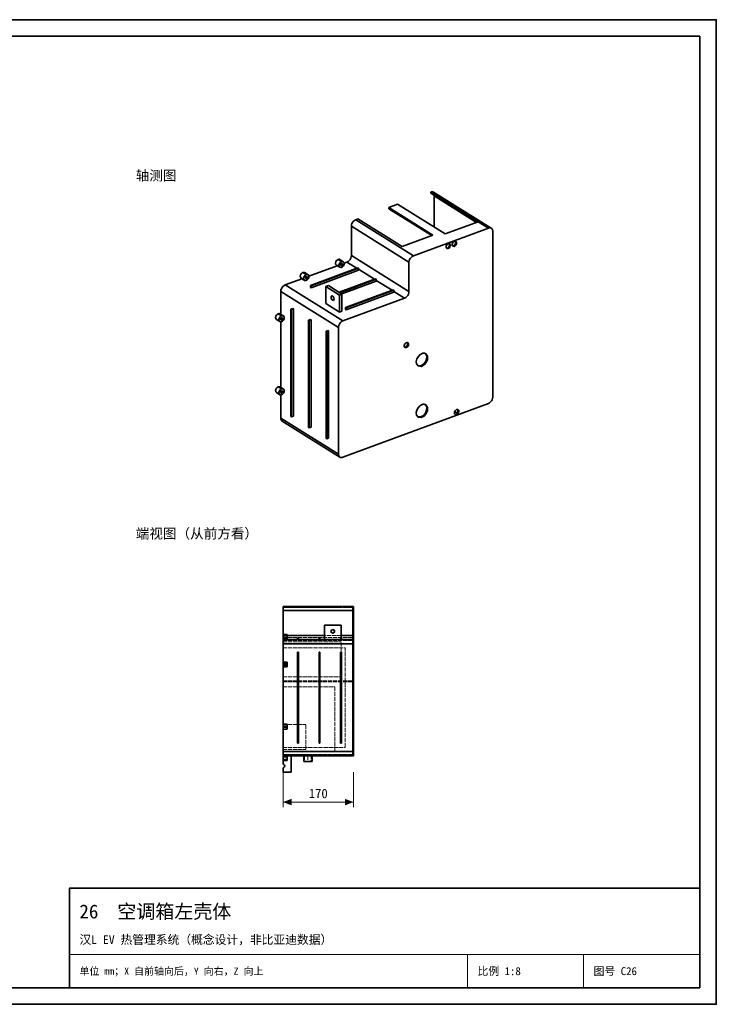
# Model space of a CAD drawing. Header units: millimetres. Extents: x 0 to 420, y 0 to 297.
# Tile 3 of 3: x 210 to 420, y 0 to 297. Entities that reach past the tile are written whole.
import ezdxf
from ezdxf.enums import TextEntityAlignment as Align

# ---------------------------------------------------------------- set-up
doc = ezdxf.new("R2010")
doc.units = ezdxf.units.MM
doc.linetypes.add('DASHED', pattern=[1.524, 1.27, -0.254])
for name, color, linetype, lineweight, true_color in [('DIM', 7, 'Continuous', 18, 0x1e5aa0), ('FRAME', 7, 'Continuous', 35, 0x3c3c3c), ('HIDDEN', 7, 'DASHED', 13, 0x969696), ('OUTLINE', 7, 'Continuous', 35, 0x141414), ('TEXT', 7, 'Continuous', 18, 0x141414), ('THIN', 7, 'Continuous', 13, 0x6e6e6e)]:
    doc.layers.add(name, color=color, linetype=linetype, lineweight=lineweight, true_color=true_color)
doc.styles.add('ZH', font='simsun.ttc')

msp = doc.modelspace()

# ---------------------------------------------------------------- hatches: boundary and pattern name
at = {"layer": 'DIM'}
for points in [[(289.38, 61), (291.98, 60.01), (291.98, 61.99)], [(310.62, 61), (308.02, 61.99), (308.02, 60.01)]]:
    msp.add_hatch(color=7, dxfattribs=at).paths.add_polyline_path(points)

# ---------------------------------------------------------------- linework, layer by layer
for points in [[(289.38, 70), (289.38, 59.5)], [(310.62, 70), (310.62, 59.5)], [(289.38, 61), (310.62, 61)]]:
    msp.add_lwpolyline(points, dxfattribs=at)
at = {"layer": 'FRAME'}
for points in [[(0, 0), (420, 0), (420, 297), (0, 297)], [(5, 5), (415, 5), (415, 292), (5, 292)], [(225, 5), (415, 5), (415, 35), (225, 35)]]:
    msp.add_lwpolyline(points, close=True, dxfattribs=at)
at = {"layer": 'HIDDEN'}
for points in [[(289.38, 119.69), (289.38, 120)], [(306.88, 120), (289.38, 120)], [(289.38, 118.75), (289.38, 118.96), (289.38, 119.17), (289.38, 119.38), (289.38, 119.58), (289.38, 119.79), (289.38, 120)], [(305.62, 120), (289.38, 120)], [(305.62, 120), (289.38, 120)], [(306.88, 120), (289.38, 120)], [(289.38, 119.69), (289.38, 120)], [(289.38, 119.69), (289.38, 120)], [(289.38, 119.76), (289.38, 120)], [(289.38, 119.81), (289.38, 119.79), (289.38, 119.77), (289.38, 119.75), (289.38, 119.73), (289.38, 119.71), (289.38, 119.69)], [(289.38, 119.69), (289.38, 119.71), (289.38, 119.73), (289.38, 119.75), (289.38, 119.77), (289.38, 119.79), (289.38, 119.81)], [(310.62, 119.81), (289.38, 119.81)], [(289.38, 119.81), (289.38, 119.8), (289.38, 119.8), (289.38, 119.79), (289.38, 119.78), (289.38, 119.77), (289.38, 119.76)], [(289.38, 119.69), (289.38, 119.71), (289.38, 119.73), (289.38, 119.75), (289.38, 119.77), (289.38, 119.79), (289.38, 119.81)], [(310.62, 119.81), (289.38, 119.81)], [(306.88, 119.76), (289.38, 119.76)], [(289.38, 119.69), (289.38, 119.53), (289.38, 119.38), (289.38, 119.22), (289.38, 119.06), (289.38, 118.91), (289.38, 118.75)], [(289.38, 109.38), (289.38, 119.69)], [(289.38, 109.38), (289.38, 119.69)], [(310.31, 119.69), (289.38, 119.69)], [(310.31, 119.69), (289.38, 119.69)], [(310.31, 119.69), (289.38, 119.69)], [(310.31, 119.69), (289.38, 119.69)], [(310.31, 119.69), (289.38, 119.69)], [(305.62, 119.69), (289.38, 119.69)], [(305.62, 119.69), (289.38, 119.69)], [(289.38, 118.75), (289.38, 118.91), (289.38, 119.06), (289.38, 119.22), (289.38, 119.38), (289.38, 119.53), (289.38, 119.69)], [(306.88, 119.69), (289.38, 119.69)], [(305.62, 119.69), (305.62, 120)], [(305.62, 119.69), (305.62, 120)], [(310.62, 120), (306.88, 120)], [(306.88, 119.69), (306.88, 120)], [(306.88, 119.76), (306.88, 120)], [(306.88, 119.76), (306.88, 119.75), (306.88, 119.74), (306.88, 119.72), (306.88, 119.71), (306.88, 119.7), (306.88, 119.69)], [(310.31, 119.69), (306.88, 119.69)], [(310.31, 119.69), (306.88, 119.69)], [(310.31, 119.69), (310.31, 119.5), (310.31, 119.31), (310.31, 119.12), (310.31, 118.94), (310.31, 118.75), (310.31, 118.56)], [(310.31, 118.56), (310.31, 118.75), (310.31, 118.94), (310.31, 119.12), (310.31, 119.31), (310.31, 119.5), (310.31, 119.69)], [(310.31, 119.69), (310.31, 119.5), (310.31, 119.31), (310.31, 119.12), (310.31, 118.94), (310.31, 118.75), (310.31, 118.56)], [(310.31, 118.56), (310.31, 118.75), (310.31, 118.94), (310.31, 119.12), (310.31, 119.31), (310.31, 119.5), (310.31, 119.69)], [(310.31, 75.31), (310.31, 119.69)], [(310.31, 118.75), (310.31, 118.91), (310.31, 119.06), (310.31, 119.22), (310.31, 119.38), (310.31, 119.53), (310.31, 119.69)], [(310.31, 97.62), (310.31, 119.69)], [(310.31, 119.69), (310.31, 119.53), (310.31, 119.38), (310.31, 119.22), (310.31, 119.06), (310.31, 118.91), (310.31, 118.75)], [(310.62, 118.75), (310.62, 118.96), (310.62, 119.17), (310.62, 119.38), (310.62, 119.58), (310.62, 119.79), (310.62, 120)], [(310.62, 119.81), (310.62, 119.6), (310.62, 119.4), (310.62, 119.19), (310.62, 118.98), (310.62, 118.77), (310.62, 118.56)], [(310.62, 118.56), (310.62, 118.77), (310.62, 118.98), (310.62, 119.19), (310.62, 119.4), (310.62, 119.6), (310.62, 119.81)], [(310.62, 119.81), (310.62, 119.6), (310.62, 119.4), (310.62, 119.19), (310.62, 118.98), (310.62, 118.77), (310.62, 118.56)], [(310.62, 118.56), (310.62, 118.77), (310.62, 118.98), (310.62, 119.19), (310.62, 119.4), (310.62, 119.6), (310.62, 119.81)], [(289.38, 118.75), (289.38, 110.62)], [(289.38, 84.38), (289.38, 118.75)], [(289.38, 84.38), (289.38, 118.75)], [(310.62, 118.75), (289.38, 118.75)], [(310.31, 118.75), (289.38, 118.75)], [(310.31, 118.75), (289.38, 118.75)], [(310.31, 76.25), (310.31, 118.75)], [(310.31, 118.75), (310.31, 110.62)], [(310.62, 118.56), (310.31, 118.56)], [(310.62, 118.56), (310.31, 118.56)], [(310.62, 76.25), (310.62, 118.75)], [(306.88, 114.38), (301.88, 114.38)], [(301.88, 110), (301.88, 114.38)], [(304.38, 113.06), (304.86, 112.78), (304.86, 112.22), (304.38, 111.94), (303.89, 112.22), (303.89, 112.78), (304.38, 113.06)], [(306.88, 110), (306.88, 114.38)], [(290.62, 111.5), (289.38, 111.5)], [(289.38, 111.5), (289.38, 111.25), (289.38, 111), (289.38, 110.75), (289.38, 110.5), (289.38, 110.25), (289.38, 110)], [(289.38, 110), (289.38, 110.25), (289.38, 110.5), (289.38, 110.75), (289.38, 111), (289.38, 111.25), (289.38, 111.5)], [(289.38, 111.5), (289.38, 111.25)], [(289.38, 110), (289.38, 110.25), (289.38, 110.5), (289.38, 110.75), (289.38, 111), (289.38, 111.25), (289.38, 111.5)], [(289.38, 110), (289.38, 110.21), (289.38, 110.42), (289.38, 110.62), (289.38, 110.83), (289.38, 111.04), (289.38, 111.25)], [(290.62, 111.25), (289.38, 111.25)], [(289.38, 111.03), (289.38, 110.93), (289.38, 110.84), (289.38, 110.75), (289.38, 110.66), (289.38, 110.57), (289.38, 110.47)], [(289.38, 110.47), (289.38, 110.57), (289.38, 110.66), (289.38, 110.75), (289.38, 110.84), (289.38, 110.93), (289.38, 111.03)], [(290.62, 111.03), (289.38, 111.03)], [(289.38, 111.03), (289.38, 110.93), (289.38, 110.84), (289.38, 110.75), (289.38, 110.66), (289.38, 110.57), (289.38, 110.47)], [(289.38, 110.47), (289.38, 110.57), (289.38, 110.66), (289.38, 110.75), (289.38, 110.84), (289.38, 110.93), (289.38, 111.03)], [(290.62, 111.03), (289.38, 111.03)], [(289.38, 109.69), (289.38, 109.84), (289.38, 110), (289.38, 110.16), (289.38, 110.31), (289.38, 110.47), (289.38, 110.62)], [(310.31, 110.62), (289.38, 110.62)], [(290.62, 110.47), (289.38, 110.47)], [(290.62, 110.47), (289.38, 110.47)], [(310.62, 110), (289.38, 110)], [(290.62, 110), (289.38, 110)], [(290.62, 110), (289.38, 110)], [(290.62, 110), (289.38, 110)], [(290.62, 110), (289.38, 110)], [(290.62, 111.5), (290.62, 111.25), (290.62, 111), (290.62, 110.75), (290.62, 110.5), (290.62, 110.25), (290.62, 110)], [(290.62, 110), (290.62, 110.25), (290.62, 110.5), (290.62, 110.75), (290.62, 111), (290.62, 111.25), (290.62, 111.5)], [(290.62, 111.5), (290.62, 111.25), (290.62, 111), (290.62, 110.75), (290.62, 110.5), (290.62, 110.25), (290.62, 110)], [(290.62, 111.03), (290.62, 110.93), (290.62, 110.84), (290.62, 110.75), (290.62, 110.66), (290.62, 110.57), (290.62, 110.47)], [(290.62, 110.47), (290.62, 110.57), (290.62, 110.66), (290.62, 110.75), (290.62, 110.84), (290.62, 110.93), (290.62, 111.03)], [(290.62, 111.03), (290.62, 110.93), (290.62, 110.84), (290.62, 110.75), (290.62, 110.66), (290.62, 110.57), (290.62, 110.47)], [(290.62, 110.47), (290.62, 110.57), (290.62, 110.66), (290.62, 110.75), (290.62, 110.84), (290.62, 110.93), (290.62, 111.03)], [(293.75, 110), (293.75, 110.5)], [(294, 110.5), (293.75, 110.5)], [(294, 110), (293.75, 110)], [(294, 110), (293.75, 110)], [(294, 110), (294, 110.5)], [(300.25, 110), (300.25, 110.5)], [(300.5, 110.5), (300.25, 110.5)], [(300.5, 110), (300.25, 110)], [(300.5, 110), (300.25, 110)], [(300.5, 110), (300.5, 110.5)], [(306.88, 111.25), (301.88, 111.25)], [(306.88, 110), (301.88, 110)], [(306.88, 110), (301.88, 110)], [(306.88, 110.5), (306.75, 110.5)], [(306.75, 110), (306.75, 110.5)], [(306.75, 110), (306.75, 110.5)], [(307, 110.5), (306.75, 110.5)], [(307, 110), (306.75, 110)], [(307, 110), (306.75, 110)], [(307, 110), (307, 110.5)], [(310.31, 110.62), (310.31, 110.47), (310.31, 110.31), (310.31, 110.16), (310.31, 110), (310.31, 109.84), (310.31, 109.69)], [(289.38, 109.69), (289.38, 109.53), (289.38, 109.38), (289.38, 109.22), (289.38, 109.06), (289.38, 108.91), (289.38, 108.75)], [(289.38, 107.5), (289.38, 109.69)], [(289.38, 107.5), (289.38, 109.69)], [(289.38, 107.5), (289.38, 109.69)], [(289.38, 107.5), (289.38, 109.69)], [(310.31, 109.69), (289.38, 109.69)], [(310.31, 109.69), (289.38, 109.69)], [(310.31, 109.69), (289.38, 109.69)], [(310.31, 109.69), (289.38, 109.69)], [(310.31, 109.69), (289.38, 109.69)], [(310.31, 109.69), (289.38, 109.69)], [(289.38, 109.38), (306.88, 109.38)], [(289.38, 109.38), (306.88, 109.38)], [(289.38, 108.75), (289.38, 76.25)], [(310.31, 108.75), (289.38, 108.75)], [(289.38, 107.5), (308.12, 107.5)], [(289.38, 107.5), (308.12, 107.5)], [(289.38, 107.5), (308.12, 107.5)], [(289.38, 107.5), (308.12, 107.5)], [(306.88, 98.75), (306.88, 109.38)], [(306.88, 98.75), (306.88, 109.38)], [(308.12, 77.5), (308.12, 107.5)], [(308.12, 77.5), (308.12, 107.5)], [(308.12, 77.5), (308.12, 107.5)], [(308.12, 77.5), (308.12, 107.5)], [(310.31, 75.31), (310.31, 109.69)], [(310.31, 75.31), (310.31, 109.69)], [(310.31, 75.31), (310.31, 109.69)], [(310.31, 75.31), (310.31, 109.69)], [(310.31, 108.75), (310.31, 108.91), (310.31, 109.06), (310.31, 109.22), (310.31, 109.38), (310.31, 109.53), (310.31, 109.69)], [(310.31, 108.75), (310.31, 76.25)], [(294, 106.25), (293.75, 106.25)], [(293.75, 78.75), (293.75, 106.25)], [(294, 78.75), (294, 106.25)], [(300.5, 106.25), (300.25, 106.25)], [(300.25, 78.75), (300.25, 106.25)], [(300.5, 78.75), (300.5, 106.25)], [(307, 106.25), (306.75, 106.25)], [(306.75, 78.75), (306.75, 106.25)], [(307, 78.75), (307, 106.25)], [(289.38, 103.25), (289.38, 102.5)], [(289.38, 101.75), (289.38, 102), (289.38, 102.25), (289.38, 102.5), (289.38, 102.75), (289.38, 103), (289.38, 103.25)], [(289.38, 102.78), (289.38, 102.68), (289.38, 102.59), (289.38, 102.5), (289.38, 102.41), (289.38, 102.32), (289.38, 102.22)], [(289.38, 102.22), (289.38, 102.32), (289.38, 102.41), (289.38, 102.5), (289.38, 102.59), (289.38, 102.68), (289.38, 102.78)], [(290.62, 102.78), (289.38, 102.78)], [(289.38, 102.5), (289.38, 101.75)], [(290.62, 102.5), (289.38, 102.5)], [(290.62, 102.22), (289.38, 102.22)], [(290.62, 103.25), (290.62, 103), (290.62, 102.75), (290.62, 102.5), (290.62, 102.25), (290.62, 102), (290.62, 101.75)], [(290.62, 102.78), (290.62, 102.68), (290.62, 102.59), (290.62, 102.5), (290.62, 102.41), (290.62, 102.32), (290.62, 102.22)], [(290.62, 102.22), (290.62, 102.32), (290.62, 102.41), (290.62, 102.5), (290.62, 102.59), (290.62, 102.68), (290.62, 102.78)], [(289.38, 98.75), (306.88, 98.75)], [(289.38, 95.75), (289.38, 98.75)], [(289.38, 98.75), (306.88, 98.75)], [(289.38, 97.62), (289.38, 98.75)], [(310.31, 98.38), (310.31, 98.17), (310.31, 97.96), (310.31, 97.75), (310.31, 97.54), (310.31, 97.33), (310.31, 97.12)], [(310.31, 97.12), (310.31, 97.33), (310.31, 97.54), (310.31, 97.75), (310.31, 97.96), (310.31, 98.17), (310.31, 98.38)], [(310.62, 98.38), (310.31, 98.38)], [(310.62, 98.38), (310.62, 98.17), (310.62, 97.96), (310.62, 97.75), (310.62, 97.54), (310.62, 97.33), (310.62, 97.12)], [(310.62, 97.12), (310.62, 97.33), (310.62, 97.54), (310.62, 97.75), (310.62, 97.96), (310.62, 98.17), (310.62, 98.38)], [(310.31, 97.62), (289.38, 97.62)], [(289.38, 97.25), (289.38, 97.62)], [(310.31, 97.62), (289.38, 97.62)], [(310.31, 97.25), (289.38, 97.25)], [(289.38, 95.75), (289.38, 97.25)], [(310.31, 97.25), (289.38, 97.25)], [(289.38, 95.75), (305, 95.75)], [(289.38, 95.75), (305, 95.75)], [(305, 76.25), (305, 95.75)], [(305, 76.25), (305, 95.75)], [(310.31, 97.25), (310.31, 97.62)], [(310.31, 75.31), (310.31, 97.25)], [(310.62, 97.12), (310.31, 97.12)], [(310.31, 94.12), (310.31, 93.58), (310.31, 93.04), (310.31, 92.5), (310.31, 91.96), (310.31, 91.42), (310.31, 90.88)], [(310.31, 90.88), (310.31, 91.42), (310.31, 91.96), (310.31, 92.5), (310.31, 93.04), (310.31, 93.58), (310.31, 94.12)], [(310.62, 94.12), (310.31, 94.12)], [(310.62, 94.12), (310.62, 93.58), (310.62, 93.04), (310.62, 92.5), (310.62, 91.96), (310.62, 91.42), (310.62, 90.88)], [(310.62, 90.88), (310.62, 91.42), (310.62, 91.96), (310.62, 92.5), (310.62, 93.04), (310.62, 93.58), (310.62, 94.12)], [(310.62, 90.88), (310.31, 90.88)], [(289.38, 84.5), (289.38, 83.75)], [(289.38, 83), (289.38, 83.25), (289.38, 83.5), (289.38, 83.75), (289.38, 84), (289.38, 84.25), (289.38, 84.5)], [(289.38, 84.38), (296.25, 84.38)], [(289.38, 84.38), (296.25, 84.38)], [(289.38, 84.03), (289.38, 83.93), (289.38, 83.84), (289.38, 83.75), (289.38, 83.66), (289.38, 83.57), (289.38, 83.47)], [(289.38, 83.47), (289.38, 83.57), (289.38, 83.66), (289.38, 83.75), (289.38, 83.84), (289.38, 83.93), (289.38, 84.03)], [(290.62, 84.03), (289.38, 84.03)], [(289.38, 83.75), (289.38, 83)], [(290.62, 83.75), (289.38, 83.75)], [(290.62, 83.47), (289.38, 83.47)], [(290.62, 84.5), (290.62, 84.25), (290.62, 84), (290.62, 83.75), (290.62, 83.5), (290.62, 83.25), (290.62, 83)], [(290.62, 84.03), (290.62, 83.93), (290.62, 83.84), (290.62, 83.75), (290.62, 83.66), (290.62, 83.57), (290.62, 83.47)], [(290.62, 83.47), (290.62, 83.57), (290.62, 83.66), (290.62, 83.75), (290.62, 83.84), (290.62, 83.93), (290.62, 84.03)], [(296.25, 76.88), (296.25, 84.38)], [(296.25, 76.88), (296.25, 84.38)], [(310.31, 81), (310.31, 80.46), (310.31, 79.92), (310.31, 79.38), (310.31, 78.83), (310.31, 78.29), (310.31, 77.75)], [(310.31, 77.75), (310.31, 78.29), (310.31, 78.83), (310.31, 79.38), (310.31, 79.92), (310.31, 80.46), (310.31, 81)], [(310.62, 81), (310.31, 81)], [(310.62, 81), (310.62, 80.46), (310.62, 79.92), (310.62, 79.38), (310.62, 78.83), (310.62, 78.29), (310.62, 77.75)], [(310.62, 77.75), (310.62, 78.29), (310.62, 78.83), (310.62, 79.38), (310.62, 79.92), (310.62, 80.46), (310.62, 81)], [(289.38, 75.31), (289.38, 77.5)], [(289.38, 75.31), (289.38, 77.5)], [(289.38, 75.31), (289.38, 77.5)], [(289.38, 75.31), (289.38, 77.5)], [(289.38, 77.5), (308.12, 77.5)], [(289.38, 77.5), (308.12, 77.5)], [(289.38, 77.5), (308.12, 77.5)], [(289.38, 77.5), (308.12, 77.5)], [(294, 78.75), (293.75, 78.75)], [(300.5, 78.75), (300.25, 78.75)], [(307, 78.75), (306.75, 78.75)], [(310.62, 77.75), (310.31, 77.75)], [(289.38, 76.25), (289.38, 76.88)], [(289.38, 76.25), (289.38, 76.88)], [(289.38, 76.88), (296.25, 76.88)], [(289.38, 76.88), (296.25, 76.88)], [(289.38, 75), (289.38, 75.21), (289.38, 75.42), (289.38, 75.62), (289.38, 75.83), (289.38, 76.04), (289.38, 76.25)], [(289.38, 75.31), (289.38, 75.47), (289.38, 75.62), (289.38, 75.78), (289.38, 75.94), (289.38, 76.09), (289.38, 76.25)], [(289.38, 75.31), (289.38, 76.25)], [(289.38, 75.31), (289.38, 76.25)], [(289.38, 76.25), (289.38, 76.09), (289.38, 75.94), (289.38, 75.78), (289.38, 75.62), (289.38, 75.47), (289.38, 75.31)], [(289.38, 76.25), (305, 76.25)], [(289.38, 76.25), (305, 76.25)], [(310.62, 76.25), (289.38, 76.25)], [(310.31, 76.25), (289.38, 76.25)], [(310.31, 76.25), (289.38, 76.25)], [(289.38, 75.31), (289.38, 75.29), (289.38, 75.27), (289.38, 75.25), (289.38, 75.23), (289.38, 75.21), (289.38, 75.19)], [(289.38, 75.19), (289.38, 75.21), (289.38, 75.23), (289.38, 75.25), (289.38, 75.27), (289.38, 75.29), (289.38, 75.31)], [(310.31, 75.31), (289.38, 75.31)], [(296.88, 75.31), (289.38, 75.31)], [(310.31, 75.31), (289.38, 75.31)], [(310.31, 75.31), (289.38, 75.31)], [(310.31, 75.31), (289.38, 75.31)], [(310.31, 75.31), (289.38, 75.31)], [(310.31, 75.31), (289.38, 75.31)], [(310.31, 75.31), (289.38, 75.31)], [(310.31, 75.31), (289.38, 75.31)], [(310.31, 75.31), (289.38, 75.31)], [(310.62, 75.19), (289.38, 75.19)], [(291.88, 75), (289.38, 75)], [(289.38, 73.5), (289.38, 75)], [(291.88, 75), (289.38, 75)], [(289.38, 72.44), (289.38, 75)], [(289.38, 75), (289.38, 74.75), (289.38, 74.5), (289.38, 74.25), (289.38, 74), (289.38, 73.75), (289.38, 73.5)], [(289.38, 73.5), (289.38, 73.75), (289.38, 74), (289.38, 74.25), (289.38, 74.5), (289.38, 74.75), (289.38, 75)], [(290.62, 75), (289.38, 75)], [(310.62, 75), (289.38, 75)], [(290.62, 75), (289.38, 75)], [(290.62, 75), (289.38, 75)], [(289.38, 75), (289.38, 74.75), (289.38, 74.5), (289.38, 74.25), (289.38, 74), (289.38, 73.75), (289.38, 73.5)], [(290.62, 75), (289.38, 75)], [(289.38, 74.53), (289.38, 74.43), (289.38, 74.34), (289.38, 74.25), (289.38, 74.16), (289.38, 74.07), (289.38, 73.97)], [(289.38, 73.97), (289.38, 74.07), (289.38, 74.16), (289.38, 74.25), (289.38, 74.34), (289.38, 74.43), (289.38, 74.53)], [(290.62, 74.53), (289.38, 74.53)], [(289.38, 74.53), (289.38, 74.43), (289.38, 74.34), (289.38, 74.25), (289.38, 74.16), (289.38, 74.07), (289.38, 73.97)], [(289.38, 73.97), (289.38, 74.07), (289.38, 74.16), (289.38, 74.25), (289.38, 74.34), (289.38, 74.43), (289.38, 74.53)], [(290.62, 74.53), (289.38, 74.53)], [(290.62, 75), (290.62, 74.75), (290.62, 74.5), (290.62, 74.25), (290.62, 74), (290.62, 73.75), (290.62, 73.5)], [(290.62, 73.5), (290.62, 73.75), (290.62, 74), (290.62, 74.25), (290.62, 74.5), (290.62, 74.75), (290.62, 75)], [(290.62, 75), (290.62, 74.75), (290.62, 74.5), (290.62, 74.25), (290.62, 74), (290.62, 73.75), (290.62, 73.5)], [(290.62, 74.53), (290.62, 74.43), (290.62, 74.34), (290.62, 74.25), (290.62, 74.16), (290.62, 74.07), (290.62, 73.97)], [(290.62, 73.97), (290.62, 74.07), (290.62, 74.16), (290.62, 74.25), (290.62, 74.34), (290.62, 74.43), (290.62, 74.53)], [(290.62, 74.53), (290.62, 74.43), (290.62, 74.34), (290.62, 74.25), (290.62, 74.16), (290.62, 74.07), (290.62, 73.97)], [(290.62, 73.97), (290.62, 74.07), (290.62, 74.16), (290.62, 74.25), (290.62, 74.34), (290.62, 74.43), (290.62, 74.53)], [(291.88, 70), (291.88, 75)], [(296.88, 75), (296.67, 75), (296.46, 75), (296.25, 75), (296.04, 75), (295.83, 75), (295.62, 75)], [(295.62, 75), (296.04, 75), (296.46, 75), (296.88, 75), (297.29, 75), (297.71, 75), (298.12, 75)], [(296.88, 75.31), (296.71, 75.31), (296.54, 75.31), (296.38, 75.31), (296.21, 75.31), (296.04, 75.31), (295.88, 75.31)], [(295.88, 75.31), (296.21, 75.31), (296.54, 75.31), (296.88, 75.31), (297.21, 75.31), (297.54, 75.31), (297.88, 75.31)], [(295.88, 75.31), (295.88, 75)], [(296.88, 75), (296.71, 75), (296.54, 75), (296.38, 75), (296.21, 75), (296.04, 75), (295.88, 75)], [(295.88, 75), (296.04, 75), (296.21, 75), (296.38, 75), (296.54, 75), (296.71, 75), (296.88, 75)], [(295.88, 75), (295.88, 73.25)], [(296.88, 75), (296.88, 75.31)], [(296.88, 75.31), (296.88, 75.3), (296.88, 75.29), (296.88, 75.28), (296.88, 75.26), (296.88, 75.25), (296.88, 75.24)], [(296.88, 75.31), (308.12, 75.31)], [(297.88, 75.31), (297.71, 75.31), (297.54, 75.31), (297.38, 75.31), (297.21, 75.31), (297.04, 75.31), (296.88, 75.31)], [(296.88, 75), (296.88, 75.31)], [(296.88, 75), (296.88, 75.24)], [(308.12, 75.24), (296.88, 75.24)], [(298.12, 75), (297.92, 75), (297.71, 75), (297.5, 75), (297.29, 75), (297.08, 75), (296.88, 75)], [(296.88, 75), (308.12, 75)], [(296.88, 75), (308.12, 75)], [(296.88, 75), (296.88, 73.25)], [(297.88, 75.31), (297.88, 73.25)], [(308.12, 75), (308.12, 75.31)], [(308.12, 75.31), (308.12, 75.3), (308.12, 75.29), (308.12, 75.28), (308.12, 75.26), (308.12, 75.25), (308.12, 75.24)], [(310.31, 75.31), (308.12, 75.31)], [(308.12, 75), (308.12, 75.24)], [(310.31, 75.31), (310.31, 75.5), (310.31, 75.69), (310.31, 75.88), (310.31, 76.06), (310.31, 76.25), (310.31, 76.44)], [(310.62, 76.44), (310.31, 76.44)], [(310.31, 76.44), (310.31, 76.25), (310.31, 76.06), (310.31, 75.88), (310.31, 75.69), (310.31, 75.5), (310.31, 75.31)], [(310.31, 76.25), (310.31, 76.09), (310.31, 75.94), (310.31, 75.78), (310.31, 75.62), (310.31, 75.47), (310.31, 75.31)], [(310.31, 75.31), (310.31, 75.47), (310.31, 75.62), (310.31, 75.78), (310.31, 75.94), (310.31, 76.09), (310.31, 76.25)], [(310.62, 76.44), (310.62, 76.23), (310.62, 76.02), (310.62, 75.81), (310.62, 75.6), (310.62, 75.4), (310.62, 75.19)], [(310.62, 75.19), (310.62, 75.4), (310.62, 75.6), (310.62, 75.81), (310.62, 76.02), (310.62, 76.23), (310.62, 76.44)], [(310.62, 75), (310.62, 75.21), (310.62, 75.42), (310.62, 75.62), (310.62, 75.83), (310.62, 76.04), (310.62, 76.25)], [(290.62, 73.97), (289.38, 73.97)], [(290.62, 73.97), (289.38, 73.97)], [(290.62, 73.5), (289.38, 73.5)], [(289.38, 72.44), (289.66, 72.36), (289.86, 72.16), (289.94, 71.88), (289.86, 71.59), (289.66, 71.39), (289.38, 71.31)], [(289.38, 70), (289.38, 71.31)], [(295.62, 73.25), (296.04, 73.25), (296.46, 73.25), (296.88, 73.25), (297.29, 73.25), (297.71, 73.25), (298.12, 73.25)], [(296.88, 73.25), (296.71, 73.25), (296.54, 73.25), (296.38, 73.25), (296.21, 73.25), (296.04, 73.25), (295.88, 73.25)], [(295.88, 73.25), (296.21, 73.25), (296.54, 73.25), (296.88, 73.25), (297.21, 73.25), (297.54, 73.25), (297.88, 73.25)], [(297.88, 73.25), (297.71, 73.25), (297.54, 73.25), (297.38, 73.25), (297.21, 73.25), (297.04, 73.25), (296.88, 73.25)], [(291.88, 70), (289.38, 70)]]:
    msp.add_lwpolyline(points, dxfattribs=at)
at = {"layer": 'OUTLINE'}
for points in [[(334.79, 244.95), (334.65, 245.02), (334.51, 245.06), (334.35, 245.08), (334.2, 245.07), (334.05, 245.05), (333.9, 245)], [(348.21, 236.05), (333.9, 245)], [(333.9, 244.63), (333.9, 245)], [(347.84, 235.91), (333.9, 244.63)], [(334.79, 244.95), (352.17, 234.09)], [(334.9, 243.9), (334.9, 243.92), (334.9, 243.94), (334.9, 243.96), (334.9, 243.97), (334.89, 243.99), (334.89, 244.01)], [(334.9, 234.46), (334.9, 243.9)], [(347.73, 235.87), (334.9, 243.9)], [(323.94, 241.31), (321.28, 240.33)], [(338.25, 232.36), (323.94, 241.31)], [(334.57, 232.02), (321.28, 240.33)], [(321.28, 239.96), (321.28, 240.33)], [(334.2, 231.88), (321.28, 239.96)], [(311.31, 236.64), (310.94, 236.45), (310.63, 236.18), (310.37, 235.85), (310.17, 235.49), (310.03, 235.09), (309.98, 234.68)], [(309.98, 234.68), (309.98, 225.86)], [(327.36, 223.81), (309.98, 234.68)], [(311.98, 236.89), (311.31, 236.64)], [(328.69, 225.77), (311.31, 236.64)], [(325.26, 228.58), (311.98, 236.89)], [(348.21, 236.05), (338.25, 232.36)], [(351.28, 234.13), (348.21, 236.05)], [(334.57, 232.02), (325.26, 228.58)], [(351.28, 234.13), (328.69, 225.77)], [(352.17, 234.09), (352.03, 234.15), (351.88, 234.2), (351.73, 234.21), (351.58, 234.21), (351.42, 234.18), (351.28, 234.13)], [(352.61, 233.16), (352.6, 233.33), (352.56, 233.51), (352.51, 233.68), (352.42, 233.84), (352.31, 233.97), (352.17, 234.09)], [(352.61, 183.19), (352.61, 233.16)], [(338.74, 227.99), (338.56, 228.22), (338.52, 228.52), (338.59, 228.81), (338.73, 229.07), (338.93, 229.29), (339.19, 229.44)], [(339.49, 229.47), (339.59, 229.17), (339.56, 228.85), (339.42, 228.55), (339.22, 228.31), (338.95, 228.13), (338.63, 228.1)], [(339.63, 229.41), (339.83, 229.11), (339.82, 228.74), (339.68, 228.39), (339.43, 228.11), (339.1, 227.94), (338.74, 227.99)], [(339.19, 229.44), (339.26, 229.46), (339.33, 229.47), (339.41, 229.48), (339.49, 229.47), (339.56, 229.45), (339.63, 229.41)], [(340.6, 228.68), (340.42, 228.91), (340.38, 229.21), (340.45, 229.49), (340.59, 229.76), (340.79, 229.98), (341.05, 230.13)], [(341.35, 230.16), (341.45, 229.86), (341.42, 229.54), (341.28, 229.24), (341.08, 229), (340.81, 228.82), (340.49, 228.79)], [(341.49, 230.1), (341.69, 229.8), (341.68, 229.43), (341.54, 229.08), (341.29, 228.8), (340.96, 228.63), (340.6, 228.68)], [(341.05, 230.13), (341.12, 230.15), (341.19, 230.16), (341.27, 230.17), (341.35, 230.16), (341.42, 230.14), (341.49, 230.1)], [(308.66, 223.9), (309.02, 224.09), (309.34, 224.36), (309.6, 224.69), (309.8, 225.05), (309.94, 225.45), (309.98, 225.86)], [(327.36, 215), (309.98, 225.86)], [(328.69, 225.77), (328.32, 225.58), (328, 225.31), (327.74, 224.99), (327.54, 224.62), (327.41, 224.23), (327.36, 223.81)], [(305.69, 222.8), (297.18, 219.65)], [(306, 224.68), (305.69, 224.5), (305.45, 224.24), (305.28, 223.92), (305.2, 223.57), (305.25, 223.22), (305.46, 222.95)], [(306.49, 222.31), (305.46, 222.95)], [(306.53, 224.65), (306.45, 224.69), (306.36, 224.72), (306.27, 224.73), (306.18, 224.72), (306.09, 224.71), (306, 224.68)], [(307.02, 224.04), (306, 224.68)], [(306.49, 222.31), (306.27, 222.58), (306.23, 222.94), (306.3, 223.28), (306.47, 223.6), (306.71, 223.86), (307.02, 224.04)], [(307.55, 224.01), (307.8, 223.65), (307.79, 223.2), (307.61, 222.79), (307.32, 222.45), (306.92, 222.25), (306.49, 222.31)], [(307.55, 224.01), (306.53, 224.65)], [(306.82, 222.85), (306.75, 222.95), (306.73, 223.08), (306.76, 223.2), (306.82, 223.32), (306.91, 223.42), (307.02, 223.48)], [(307.22, 223.47), (307.3, 223.34), (307.3, 223.18), (307.24, 223.02), (307.13, 222.9), (306.98, 222.83), (306.82, 222.85)], [(307.02, 224.04), (307.11, 224.07), (307.2, 224.09), (307.29, 224.09), (307.38, 224.08), (307.47, 224.05), (307.55, 224.01)], [(307.02, 223.48), (307.05, 223.49), (307.09, 223.5), (307.12, 223.5), (307.15, 223.5), (307.19, 223.49), (307.22, 223.47)], [(308.66, 223.9), (307.81, 223.59)], [(311.64, 222.03), (308.66, 223.9)], [(327.36, 223.81), (327.36, 215)], [(295.37, 220.75), (295.06, 220.57), (294.82, 220.3), (294.65, 219.99), (294.57, 219.64), (294.62, 219.29), (294.83, 219.01)], [(295.9, 220.72), (295.82, 220.76), (295.73, 220.78), (295.64, 220.79), (295.55, 220.79), (295.46, 220.77), (295.37, 220.75)], [(296.39, 220.11), (295.37, 220.75)], [(295.86, 218.37), (295.64, 218.65), (295.6, 219), (295.67, 219.35), (295.84, 219.66), (296.08, 219.93), (296.39, 220.11)], [(296.92, 220.08), (297.17, 219.71), (297.16, 219.27), (296.98, 218.86), (296.69, 218.52), (296.29, 218.31), (295.86, 218.37)], [(296.92, 220.08), (295.9, 220.72)], [(296.39, 220.11), (296.48, 220.14), (296.57, 220.15), (296.66, 220.16), (296.75, 220.15), (296.84, 220.12), (296.92, 220.08)], [(297.62, 216.84), (311.97, 222.15)], [(297.82, 216.71), (312.17, 222.02)], [(297.82, 216.13), (312.17, 221.44)], [(312.17, 222.02), (311.97, 222.15)], [(312.17, 221.44), (312.17, 222.02)], [(316.96, 218.71), (312.17, 221.7)], [(290.05, 217.02), (289.69, 216.82), (289.37, 216.55), (289.11, 216.23), (288.91, 215.86), (288.77, 215.47), (288.72, 215.06)], [(295.06, 218.87), (290.05, 217.02)], [(307.43, 206.15), (290.05, 217.02)], [(295.86, 218.37), (294.83, 219.01)], [(296.19, 218.91), (296.12, 219.01), (296.1, 219.14), (296.13, 219.27), (296.19, 219.39), (296.28, 219.48), (296.39, 219.55)], [(296.59, 219.54), (296.68, 219.41), (296.67, 219.24), (296.61, 219.09), (296.5, 218.97), (296.35, 218.89), (296.19, 218.91)], [(296.39, 219.55), (296.42, 219.56), (296.46, 219.57), (296.49, 219.57), (296.52, 219.56), (296.56, 219.55), (296.59, 219.54)], [(297.82, 216.71), (297.62, 216.84)], [(297.62, 216.25), (297.62, 216.84)], [(306.31, 214.77), (317.28, 218.83)], [(306.52, 214.64), (317.49, 218.7)], [(307.11, 214.27), (317.49, 218.11)], [(317.49, 218.7), (317.28, 218.83)], [(317.49, 218.11), (317.49, 218.7)], [(322.27, 215.38), (317.49, 218.38)], [(288.72, 215.06), (288.72, 208.1)], [(306.1, 204.19), (288.72, 215.06)], [(297.82, 216.13), (297.62, 216.25)], [(297.82, 216.13), (297.82, 216.71)], [(302.27, 216.51), (303.06, 216.8)], [(306.36, 213.95), (302.27, 216.51)], [(302.27, 211.36), (302.27, 216.51)], [(307.15, 214.24), (303.06, 216.8)], [(306.36, 213.95), (307.15, 214.24)], [(306.36, 208.81), (306.36, 213.95)], [(307.15, 209.1), (307.15, 214.24)], [(308.25, 210.19), (322.6, 215.5)], [(308.45, 210.07), (322.8, 215.38)], [(308.45, 209.48), (322.8, 214.79)], [(322.8, 215.38), (322.6, 215.5)], [(322.8, 214.79), (322.8, 215.38)], [(326.03, 213.03), (322.8, 215.05)], [(326.03, 213.03), (326.4, 213.23), (326.72, 213.5), (326.98, 213.82), (327.18, 214.19), (327.31, 214.58), (327.36, 215)], [(306.36, 208.81), (302.27, 211.36)], [(304.57, 212.32), (304.28, 212.38), (304.07, 212.61), (303.93, 212.88), (303.86, 213.18), (303.87, 213.49), (304.05, 213.73)], [(304.05, 213.73), (304.09, 213.74), (304.14, 213.74), (304.19, 213.74), (304.23, 213.73), (304.27, 213.71), (304.31, 213.68)], [(304.31, 213.68), (304.5, 213.5), (304.64, 213.28), (304.73, 213.03), (304.77, 212.77), (304.74, 212.51), (304.57, 212.32)], [(326.03, 213.03), (307.43, 206.15)], [(287.93, 208.29), (287.62, 208.11), (287.38, 207.85), (287.21, 207.54), (287.13, 207.19), (287.18, 206.84), (287.39, 206.56)], [(288.46, 208.26), (288.38, 208.31), (288.29, 208.33), (288.2, 208.34), (288.11, 208.34), (288.02, 208.32), (287.93, 208.29)], [(288.95, 207.65), (287.93, 208.29)], [(289.48, 207.63), (288.46, 208.26)], [(291.77, 209.68), (292.3, 209.88)], [(291.97, 209.55), (291.77, 209.68)], [(291.77, 177.35), (291.77, 209.68)], [(291.97, 209.55), (292.51, 209.75)], [(291.97, 177.22), (291.97, 209.55)], [(292.51, 209.75), (292.3, 209.88)], [(292.51, 177.42), (292.51, 209.75)], [(307.15, 209.1), (306.36, 208.81)], [(308.45, 210.07), (308.25, 210.19)], [(308.25, 209.61), (308.25, 210.19)], [(308.45, 209.48), (308.25, 209.61)], [(308.45, 209.48), (308.45, 210.07)], [(288.42, 205.92), (287.39, 206.56)], [(288.42, 205.92), (288.2, 206.2), (288.15, 206.55), (288.23, 206.9), (288.4, 207.21), (288.64, 207.47), (288.95, 207.65)], [(289.48, 207.63), (289.73, 207.26), (289.72, 206.81), (289.54, 206.4), (289.25, 206.07), (288.85, 205.86), (288.42, 205.92)], [(288.75, 206.46), (288.67, 206.56), (288.66, 206.69), (288.69, 206.82), (288.75, 206.93), (288.84, 207.03), (288.95, 207.1)], [(288.72, 205.84), (288.72, 186.06)], [(289.15, 207.09), (289.23, 206.95), (289.23, 206.79), (289.17, 206.64), (289.06, 206.51), (288.91, 206.44), (288.75, 206.46)], [(288.95, 207.65), (289.04, 207.68), (289.13, 207.7), (289.22, 207.7), (289.31, 207.69), (289.4, 207.67), (289.48, 207.63)], [(288.95, 207.1), (288.98, 207.11), (289.02, 207.11), (289.05, 207.11), (289.08, 207.11), (289.11, 207.1), (289.15, 207.09)], [(297.09, 206.36), (297.62, 206.55)], [(297.29, 206.23), (297.09, 206.36)], [(297.09, 174.03), (297.09, 206.36)], [(297.29, 206.23), (297.82, 206.43)], [(297.29, 173.9), (297.29, 206.23)], [(297.82, 206.43), (297.62, 206.55)], [(297.82, 174.09), (297.82, 206.43)], [(307.43, 206.15), (307.06, 205.96), (306.74, 205.69), (306.48, 205.36), (306.28, 205), (306.15, 204.6), (306.1, 204.19)], [(302.4, 203.03), (302.93, 203.23)], [(302.6, 202.91), (302.4, 203.03)], [(302.4, 170.7), (302.4, 203.03)], [(302.6, 202.91), (303.14, 203.1)], [(302.6, 170.57), (302.6, 202.91)], [(303.14, 203.1), (302.93, 203.23)], [(303.14, 170.77), (303.14, 203.1)], [(306.1, 204.19), (306.1, 165.98)], [(326.12, 198.12), (325.94, 198.35), (325.9, 198.64), (325.97, 198.93), (326.11, 199.19), (326.31, 199.41), (326.56, 199.56)], [(326.86, 199.59), (326.97, 199.29), (326.93, 198.97), (326.8, 198.68), (326.59, 198.43), (326.32, 198.26), (326.01, 198.22)], [(327.01, 199.54), (327.21, 199.23), (327.2, 198.86), (327.06, 198.52), (326.81, 198.24), (326.48, 198.07), (326.12, 198.12)], [(326.56, 199.56), (326.64, 199.59), (326.71, 199.6), (326.79, 199.6), (326.86, 199.59), (326.94, 199.57), (327.01, 199.54)], [(330.12, 192.55), (329.65, 193.15), (329.56, 193.92), (329.73, 194.67), (330.09, 195.35), (330.62, 195.92), (331.28, 196.31)], [(332.3, 196.32), (332.73, 195.52), (332.67, 194.6), (332.31, 193.76), (331.71, 193.06), (330.91, 192.61), (330, 192.64)], [(332.44, 196.25), (332.96, 195.46), (332.94, 194.49), (332.56, 193.6), (331.92, 192.87), (331.07, 192.43), (330.12, 192.55)], [(331.28, 196.31), (331.47, 196.37), (331.67, 196.41), (331.87, 196.42), (332.07, 196.39), (332.26, 196.34), (332.44, 196.25)], [(287.93, 186.25), (287.62, 186.07), (287.38, 185.81), (287.21, 185.49), (287.13, 185.14), (287.18, 184.79), (287.39, 184.51)], [(288.42, 183.88), (287.39, 184.51)], [(288.46, 186.22), (288.38, 186.26), (288.29, 186.29), (288.2, 186.3), (288.11, 186.29), (288.02, 186.28), (287.93, 186.25)], [(288.95, 185.61), (287.93, 186.25)], [(288.42, 183.88), (288.2, 184.15), (288.15, 184.5), (288.23, 184.85), (288.4, 185.17), (288.64, 185.43), (288.95, 185.61)], [(289.48, 185.58), (289.73, 185.22), (289.72, 184.77), (289.54, 184.36), (289.25, 184.02), (288.85, 183.82), (288.42, 183.88)], [(289.48, 185.58), (288.46, 186.22)], [(288.75, 184.42), (288.67, 184.52), (288.66, 184.65), (288.69, 184.77), (288.75, 184.89), (288.84, 184.99), (288.95, 185.05)], [(289.15, 185.04), (289.23, 184.91), (289.23, 184.74), (289.17, 184.59), (289.06, 184.47), (288.91, 184.39), (288.75, 184.42)], [(288.95, 185.61), (289.04, 185.64), (289.13, 185.65), (289.22, 185.66), (289.31, 185.65), (289.4, 185.62), (289.48, 185.58)], [(288.95, 185.05), (288.98, 185.06), (289.02, 185.07), (289.05, 185.07), (289.08, 185.07), (289.11, 185.06), (289.15, 185.04)], [(288.72, 183.8), (288.72, 176.84)], [(307.43, 165), (351.28, 181.23)], [(351.28, 181.23), (351.65, 181.42), (351.96, 181.69), (352.22, 182.01), (352.42, 182.38), (352.56, 182.77), (352.61, 183.19)], [(330.12, 177.12), (329.65, 177.72), (329.56, 178.48), (329.73, 179.24), (330.09, 179.92), (330.62, 180.49), (331.28, 180.88)], [(332.3, 180.89), (332.73, 180.09), (332.67, 179.17), (332.31, 178.33), (331.71, 177.63), (330.91, 177.18), (330, 177.21)], [(332.44, 180.82), (332.96, 180.03), (332.94, 179.06), (332.56, 178.17), (331.92, 177.44), (331.07, 176.99), (330.12, 177.12)], [(331.28, 180.88), (331.47, 180.94), (331.67, 180.98), (331.87, 180.98), (332.07, 180.96), (332.26, 180.91), (332.44, 180.82)], [(341.27, 177.93), (341.09, 178.16), (341.05, 178.45), (341.11, 178.74), (341.25, 179.01), (341.45, 179.23), (341.71, 179.38)], [(341.85, 178.36), (341.14, 178.81)], [(342.15, 179.35), (342.36, 179.05), (342.35, 178.68), (342.2, 178.33), (341.96, 178.05), (341.63, 177.88), (341.27, 177.93)], [(341.71, 179.38), (341.78, 179.4), (341.86, 179.41), (341.94, 179.42), (342.01, 179.41), (342.09, 179.39), (342.15, 179.35)], [(342.01, 179.41), (342.09, 179.24), (342.12, 179.05), (342.1, 178.86), (342.05, 178.68), (341.96, 178.51), (341.85, 178.36)], [(288.72, 176.84), (288.73, 176.67), (288.77, 176.49), (288.83, 176.32), (288.91, 176.16), (289.02, 176.03), (289.16, 175.91)], [(306.1, 165.98), (288.72, 176.84)], [(289.16, 175.91), (306.54, 165.05)], [(291.97, 177.22), (291.77, 177.35)], [(291.97, 177.22), (292.51, 177.42)], [(297.29, 173.9), (297.09, 174.03)], [(297.29, 173.9), (297.82, 174.09)], [(302.6, 170.57), (302.4, 170.7)], [(302.6, 170.57), (303.14, 170.77)], [(306.1, 165.98), (306.11, 165.8), (306.14, 165.62), (306.2, 165.45), (306.29, 165.3), (306.4, 165.16), (306.54, 165.05)], [(306.54, 165.05), (306.68, 164.98), (306.82, 164.94), (306.98, 164.92), (307.13, 164.93), (307.28, 164.95), (307.43, 165)], [(289.38, 120), (289.38, 119.79), (289.38, 119.58), (289.38, 119.38), (289.38, 119.17), (289.38, 118.96), (289.38, 118.75)], [(310.62, 120), (289.38, 120)], [(310.62, 120), (310.62, 119.79), (310.62, 119.58), (310.62, 119.38), (310.62, 119.17), (310.62, 118.96), (310.62, 118.75)], [(289.38, 118.75), (289.38, 111.5)], [(310.62, 118.75), (289.38, 118.75)], [(310.62, 118.75), (310.62, 111.25)], [(306.88, 114.38), (301.88, 114.38)], [(301.88, 110), (301.88, 114.38)], [(304.38, 113.06), (304.86, 112.78), (304.86, 112.22), (304.38, 111.94), (303.89, 112.22), (303.89, 112.78), (304.38, 113.06)], [(306.88, 110), (306.88, 114.38)], [(290.62, 111.5), (289.38, 111.5)], [(289.38, 111.5), (289.38, 111.25), (289.38, 111), (289.38, 110.75), (289.38, 110.5), (289.38, 110.25), (289.38, 110)], [(289.38, 110), (289.38, 109.79), (289.38, 109.58), (289.38, 109.38), (289.38, 109.17), (289.38, 108.96), (289.38, 108.75)], [(310.62, 110), (289.38, 110)], [(290.62, 110), (290.62, 110.25), (290.62, 110.5), (290.62, 110.75), (290.62, 111), (290.62, 111.25), (290.62, 111.5)], [(301.88, 111.25), (290.62, 111.25)], [(294, 110.5), (293.75, 110.5)], [(293.75, 110), (293.75, 110.5)], [(294, 110), (294, 110.5)], [(300.5, 110.5), (300.25, 110.5)], [(300.25, 110), (300.25, 110.5)], [(300.5, 110), (300.5, 110.5)], [(310.62, 111.25), (306.88, 111.25)], [(307, 110.5), (306.88, 110.5)], [(307, 110), (307, 110.5)], [(310.62, 110), (310.62, 110.21), (310.62, 110.42), (310.62, 110.62), (310.62, 110.83), (310.62, 111.04), (310.62, 111.25)], [(310.62, 110), (310.62, 109.79), (310.62, 109.58), (310.62, 109.38), (310.62, 109.17), (310.62, 108.96), (310.62, 108.75)], [(289.38, 108.75), (289.38, 103.25)], [(310.62, 108.75), (289.38, 108.75)], [(310.62, 108.75), (310.62, 76.25)], [(294, 106.25), (293.75, 106.25)], [(293.75, 78.75), (293.75, 106.25)], [(294, 78.75), (294, 106.25)], [(300.5, 106.25), (300.25, 106.25)], [(300.25, 78.75), (300.25, 106.25)], [(300.5, 78.75), (300.5, 106.25)], [(307, 106.25), (306.75, 106.25)], [(306.75, 78.75), (306.75, 106.25)], [(307, 78.75), (307, 106.25)], [(290.62, 103.25), (289.38, 103.25)], [(289.38, 103.25), (289.38, 103), (289.38, 102.75), (289.38, 102.5), (289.38, 102.25), (289.38, 102), (289.38, 101.75)], [(289.38, 101.75), (289.38, 84.5)], [(290.62, 101.75), (289.38, 101.75)], [(290.62, 101.75), (290.62, 102), (290.62, 102.25), (290.62, 102.5), (290.62, 102.75), (290.62, 103), (290.62, 103.25)], [(290.62, 84.5), (289.38, 84.5)], [(289.38, 84.5), (289.38, 84.25), (289.38, 84), (289.38, 83.75), (289.38, 83.5), (289.38, 83.25), (289.38, 83)], [(290.62, 83), (290.62, 83.25), (290.62, 83.5), (290.62, 83.75), (290.62, 84), (290.62, 84.25), (290.62, 84.5)], [(289.38, 83), (289.38, 76.25)], [(290.62, 83), (289.38, 83)], [(294, 78.75), (293.75, 78.75)], [(300.5, 78.75), (300.25, 78.75)], [(307, 78.75), (306.75, 78.75)], [(289.38, 76.25), (289.38, 76.04), (289.38, 75.83), (289.38, 75.62), (289.38, 75.42), (289.38, 75.21), (289.38, 75)], [(310.62, 76.25), (289.38, 76.25)], [(310.62, 75), (289.38, 75)], [(289.38, 73.5), (289.38, 73.75), (289.38, 74), (289.38, 74.25), (289.38, 74.5), (289.38, 74.75), (289.38, 75)], [(290.62, 73.5), (290.62, 73.75), (290.62, 74), (290.62, 74.25), (290.62, 74.5), (290.62, 74.75), (290.62, 75)], [(291.88, 70), (291.88, 75)], [(295.62, 75), (295.62, 73.25)], [(298.12, 75), (298.12, 73.25)], [(310.62, 76.25), (310.62, 76.04), (310.62, 75.83), (310.62, 75.62), (310.62, 75.42), (310.62, 75.21), (310.62, 75)], [(289.38, 72.44), (289.38, 73.5)], [(290.62, 73.5), (289.38, 73.5)], [(289.38, 72.44), (289.66, 72.36), (289.86, 72.16), (289.94, 71.88), (289.86, 71.59), (289.66, 71.39), (289.38, 71.31)], [(289.38, 70), (289.38, 71.31)], [(296.88, 73.25), (296.67, 73.25), (296.46, 73.25), (296.25, 73.25), (296.04, 73.25), (295.83, 73.25), (295.62, 73.25)], [(298.12, 73.25), (297.92, 73.25), (297.71, 73.25), (297.5, 73.25), (297.29, 73.25), (297.08, 73.25), (296.88, 73.25)], [(291.88, 70), (289.38, 70)]]:
    msp.add_lwpolyline(points, dxfattribs=at)
at = {"layer": 'THIN'}
for points in [[(225, 15), (415, 15)], [(345, 5), (345, 15)], [(380, 5), (380, 15)]]:
    msp.add_lwpolyline(points, dxfattribs=at)

# ---------------------------------------------------------------- texts
at = {"layer": 'DIM', "style": 'ZH'}
msp.add_text('170', height=2.8, dxfattribs=at).set_placement((300, 63.6), align=Align.MIDDLE_CENTER)
at = {"layer": 'TEXT', "style": 'ZH'}
for s, height, p in [('轴测图', 3, (245, 250)), ('端视图（从前方看）', 3, (245, 142)), ('26  空调箱左壳体', 4.2, (228, 28)), ('汉L EV 热管理系统（概念设计，非比亚迪数据）', 2.6, (228, 19.5)), ('单位 mm；X 自前轴向后，Y 向右，Z 向上', 2.2, (228, 10)), ('比例 1:8', 2.4, (348, 10)), ('图号 C26', 2.4, (383, 10))]:
    msp.add_text(s, height=height, dxfattribs=at).set_placement(p, align=Align.MIDDLE_LEFT)

doc.saveas('drawing.dxf')
